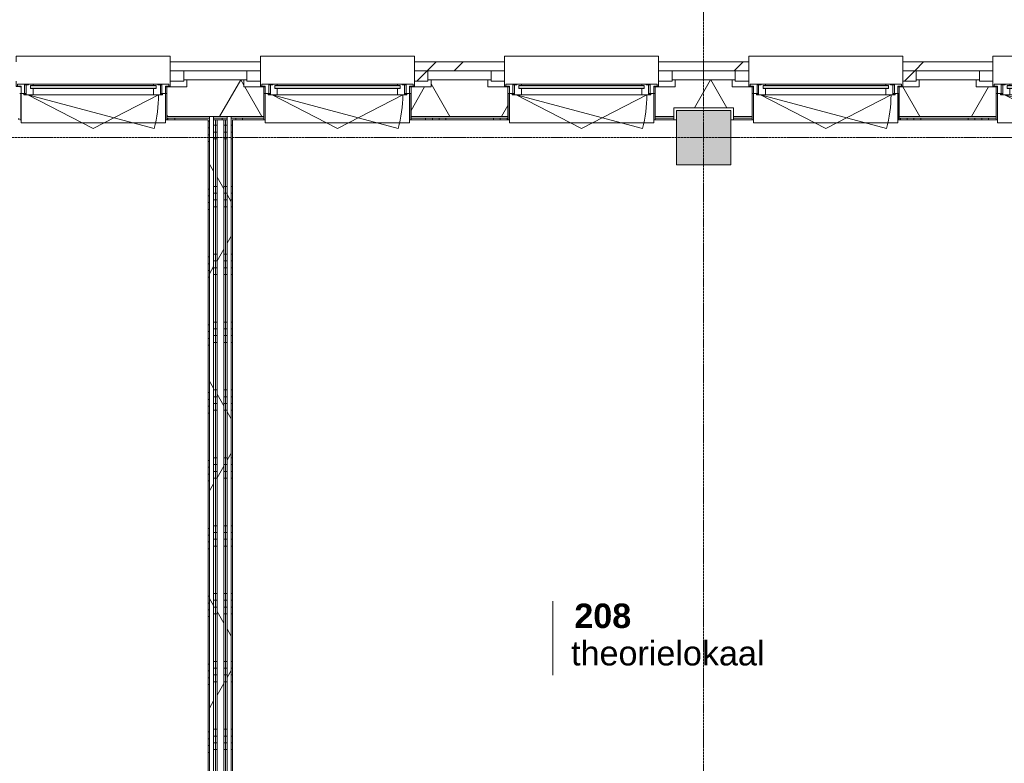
# Model space of a CAD drawing. Header units: millimetres. Extents: x -6115 to 78411, y -6358 to 59618.
# Tile 48 of 99: x 5758 to 13017, y 43990 to 49468. Entities that reach past the tile are written whole.
import ezdxf

# ---------------------------------------------------------------- set-up
doc = ezdxf.new("R2010")
doc.units = ezdxf.units.MM
doc.linetypes.add('stramien', pattern=[22.225, 12.7, -3.175, 3.175, -3.175])
for name, color, linetype, lineweight in [('00_Algemeen', 7, 'Continuous', 35), ('05_Bouwplaatsvoorzieningen', 7, 'Continuous', 9), ('22_Metselwerk', 7, 'Continuous', 9), ('25_Metaalconstructiewerk', 7, 'Continuous', 9), ('30_Kozijnen-ramen-deuren', 7, 'Continuous', 9), ('42_Dekvloeren en vloersystemen', 7, 'Continuous', 9)]:
    doc.layers.add(name, color=color, linetype=linetype, lineweight=lineweight)
doc.styles.add('Arial_1', font='arial.ttf', dxfattribs={"height": 180})
doc.styles.add('Arial_B', font='arialbd.ttf', dxfattribs={"height": 180})
pattern_1 = [(180, (7287.5, 44590), (7e-13, -500), []), (180, (7287.5, 44640), (7e-13, -500), []), (180, (7287.5, 44690), (7e-13, -500), []), (180, (7287.5, 44740), (7e-13, -500), [])]
pattern_2 = [(60, (0, 0), (-692.82, 400), []), (120, (0, 0), (-692.82, -400), [])]
pattern_3 = [(45, (400, -3e-13), (-565.685, 565.685), []), (45, (600, -5e-13), (-565.685, 565.685), [])]

# ---------------------------------------------------------------- blocks, each defined once
blk = doc.blocks.new('Direct Shape - 2410-10368 v1 - IFC-model constructie _zonder onderbouw_ _MM21228_-1202395-02 tweede verdieping overzicht')
at = {"layer": '25_Metaalconstructiewerk'}
blk.add_hatch(color=256, dxfattribs=at).paths.add_polyline_path([(-200, -200), (200, -200), (200, 200), (-200, 200), (-200, 5.9)])
for p, q in [((200, 200), (-200, 200)), ((-200, 200), (-200, -200)), ((200, -200), (200, 200)), ((-200, -200), (200, -200))]:
    blk.add_line(p, q, dxfattribs=at)
blk = doc.blocks.new('Direct Shape - NLRS_28_SC_TLB_kolom vierkant prefab_gen_AT_kolom vierkant_gen_lxb 400x400_800346-1202462-02 tweede verdieping overzicht')
blk.add_blockref('Direct Shape - 2410-10368 v1 - IFC-model constructie _zonder onderbouw_ _MM21228_-1202395-02 tweede verdieping overzicht', (0, 0))
blk = doc.blocks.new('2410-10368 v1 - IFC-model constructie _zonder onderbouw_ _MM21228__ifc-1-02 tweede verdieping overzicht')
at = {"layer": '25_Metaalconstructiewerk', "lineweight": 9}
blk.add_blockref('Direct Shape - NLRS_28_SC_TLB_kolom vierkant prefab_gen_AT_kolom vierkant_gen_lxb 400x400_800346-1202462-02 tweede verdieping overzicht', (10800, 48600), dxfattribs=at)
blk = doc.blocks.new('31_AEE_kozijnen_KA1_CS77 - AEE_CS 77_Raam merk A1-6832846-02 tweede verdieping overzicht')
at = {"layer": '30_Kozijnen-ramen-deuren', "true_color": 0xcccccc}
blk.add_hatch(color=254, dxfattribs=at).paths.add_polyline_path([(-462.5, -231.3), (462.5, -231.3), (462.5, -207.3), (-462.5, -207.3)])
at = {"layer": '30_Kozijnen-ramen-deuren'}
for p, q in [((-481.5, -199.5), (-557.5, -199.5)), ((-557.5, -199.5), (-557.5, -212.3)), ((-557.5, -212.3), (-532.5, -212.3)), ((-532.5, -212.3), (-532.5, -267.5)), ((-506.5, -203.3), (-481.5, -203.3)), ((-506.5, -267.5), (-506.5, -203.3)), ((-494.5, -203.8), (-494.5, -272.5)), ((-476.5, -203.8), (-494.5, -203.8)), ((-481.5, -199.5), (-476.5, -199.5)), ((-481.5, -203.3), (-481.5, -199.5)), ((-476.5, -203.3), (-481.5, -203.3)), ((-443.5, -199.5), (-476.5, -199.5)), ((-476.5, -199.5), (-476.5, -203.8)), ((-462.5, -231.3), (-462.5, -207.3)), ((-462.5, -231.3), (-462.5, -207.3)), ((-462.5, -207.3), (462.5, -207.3)), ((443.5, -199.5), (-443.5, -199.5)), ((-443.5, -207.3), (-443.5, -199.5)), ((443.5, -199.5), (443.5, -207.3)), ((476.5, -199.5), (443.5, -199.5)), ((462.5, -207.3), (462.5, -231.3)), ((462.5, -231.3), (462.5, -207.3)), ((476.5, -199.5), (481.5, -199.5)), ((476.5, -203.8), (476.5, -199.5)), ((481.5, -203.3), (476.5, -203.3)), ((494.5, -203.8), (476.5, -203.8)), ((481.5, -199.5), (481.5, -203.3)), ((557.5, -199.5), (481.5, -199.5)), ((481.5, -203.3), (506.5, -203.3)), ((494.5, -272.5), (494.5, -203.8)), ((506.5, -203.3), (506.5, -267.5)), ((532.5, -267.5), (532.5, -212.3)), ((532.5, -212.3), (557.5, -212.3)), ((557.5, -212.3), (557.5, -199.5)), ((-532.5, -267.5), (-506.5, -267.5)), ((-494.5, -272.5), (-511.5, -272.5)), ((-511.5, -272.5), (-511.5, -276.5)), ((-511.5, -276.5), (-443.5, -276.5)), ((-494.5, -267.5), (-506.5, -267.5)), ((-481.5, -276.5), (0, -525.7)), ((-481.5, -276.5), (448.7, -525.7)), ((462.5, -231.3), (-462.5, -231.3)), ((-443.5, -276.5), (-443.5, -231.3)), ((443.5, -276.5), (-443.5, -276.5)), ((0, -525.7), (481.5, -276.5)), ((443.5, -231.3), (443.5, -276.5)), ((443.5, -276.5), (511.5, -276.5)), ((506.5, -267.5), (494.5, -267.5)), ((511.5, -272.5), (494.5, -272.5)), ((506.5, -267.5), (532.5, -267.5)), ((511.5, -276.5), (511.5, -272.5))]:
    blk.add_line(p, q, dxfattribs=at)
blk.add_arc((-481.5, -276.5), 963, 345, 360, dxfattribs=at)
blk = doc.blocks.new('31_AEE_DAI_Dagkant_Interieur - Zonder Onderkant-V141-02 tweede verdieping overzicht')
at = {"layer": '05_Bouwplaatsvoorzieningen'}
for p, q in [((-533, -267.5), (-542.5, -267.5)), ((-533, -461.5), (-533, -267.5)), ((533, -267.5), (533, -461.5)), ((542.5, -267.5), (533, -267.5)), ((-542.5, -461.5), (-533, -461.5)), ((533, -461.5), (542.5, -461.5))]:
    blk.add_line(p, q, dxfattribs=at)
blk = doc.blocks.new('31_AEE_DAI_Dagkant_Interieur - Zonder Onderkant-V142-02 tweede verdieping overzicht')
at = {"layer": '05_Bouwplaatsvoorzieningen'}
for p, q in [((-533, -267.5), (-542.5, -267.5)), ((-533, -461.5), (-533, -267.5)), ((533, -267.5), (533, -461.5)), ((542.5, -267.5), (533, -267.5)), ((-542.5, -461.5), (-533, -461.5)), ((533, -461.5), (542.5, -461.5))]:
    blk.add_line(p, q, dxfattribs=at)
blk = doc.blocks.new('42_AEE_VE_vensterbank - Standaard-6843292-02 tweede verdieping overzicht')
at = {"layer": '05_Bouwplaatsvoorzieningen'}
for p, q in [((-532.5, -482.5), (-532.5, -267.5)), ((532.5, -267.5), (532.5, -482.5)), ((-532.5, -482.5), (532.5, -482.5))]:
    blk.add_line(p, q, dxfattribs=at)
blk = doc.blocks.new('31_AEE_DAI_Dagkant_Interieur - Zonder Onderkant-V144-02 tweede verdieping overzicht')
at = {"layer": '05_Bouwplaatsvoorzieningen'}
for p, q in [((-533, -267.5), (-542.5, -267.5)), ((-533, -461.5), (-533, -267.5)), ((533, -267.5), (533, -461.5)), ((542.5, -267.5), (533, -267.5)), ((-542.5, -461.5), (-533, -461.5)), ((533, -461.5), (542.5, -461.5))]:
    blk.add_line(p, q, dxfattribs=at)
blk = doc.blocks.new('31_AEE_DAI_Dagkant_Interieur - Zonder Onderkant-V145-02 tweede verdieping overzicht')
at = {"layer": '05_Bouwplaatsvoorzieningen'}
for p, q in [((-533, -267.5), (-542.5, -267.5)), ((-533, -461.5), (-533, -267.5)), ((533, -267.5), (533, -461.5)), ((542.5, -267.5), (533, -267.5)), ((-542.5, -461.5), (-533, -461.5)), ((533, -461.5), (542.5, -461.5))]:
    blk.add_line(p, q, dxfattribs=at)
blk = doc.blocks.new('31_AEE_DAI_Dagkant_Interieur - Zonder Onderkant-V146-02 tweede verdieping overzicht')
at = {"layer": '05_Bouwplaatsvoorzieningen'}
for p, q in [((-533, -267.5), (-542.5, -267.5)), ((-533, -461.5), (-533, -267.5)), ((533, -267.5), (533, -461.5)), ((542.5, -267.5), (533, -267.5)), ((-542.5, -461.5), (-533, -461.5)), ((533, -461.5), (542.5, -461.5))]:
    blk.add_line(p, q, dxfattribs=at)
blk = doc.blocks.new('21_AEE_WA_lekdorpel - 21_AEE_WA_lekdorpel-V196-02 tweede verdieping overzicht')
at = {"layer": '05_Bouwplaatsvoorzieningen'}
for p, q in [((-567.5, -34.5), (-567.5, 8)), ((-567.5, 8), (567.5, 8)), ((567.5, 8), (567.5, -34.5)), ((-567.5, -213), (-567.5, -176.5)), ((-567.5, -215), (-567.5, -213)), ((-532.5, -213), (-567.5, -213)), ((-532.5, -215), (-567.5, -215)), ((567.5, -213), (532.5, -213)), ((567.5, -215), (532.5, -215)), ((567.5, -176.5), (567.5, -213)), ((567.5, -213), (567.5, -215))]:
    blk.add_line(p, q, dxfattribs=at)
blk = doc.blocks.new('21_AEE_WA_lekdorpel - 21_AEE_WA_lekdorpel-V197-02 tweede verdieping overzicht')
at = {"layer": '05_Bouwplaatsvoorzieningen'}
for p, q in [((-567.5, -34.5), (-567.5, 8)), ((-567.5, 8), (567.5, 8)), ((567.5, 8), (567.5, -34.5)), ((-567.5, -213), (-567.5, -176.5)), ((-567.5, -215), (-567.5, -213)), ((-532.5, -213), (-567.5, -213)), ((-532.5, -215), (-567.5, -215)), ((567.5, -213), (532.5, -213)), ((567.5, -215), (532.5, -215)), ((567.5, -176.5), (567.5, -213)), ((567.5, -213), (567.5, -215))]:
    blk.add_line(p, q, dxfattribs=at)
blk = doc.blocks.new('21_AEE_WA_lekdorpel - 21_AEE_WA_lekdorpel-V195-02 tweede verdieping overzicht')
at = {"layer": '05_Bouwplaatsvoorzieningen'}
for p, q in [((-567.5, -34.5), (-567.5, 8)), ((-567.5, 8), (567.5, 8)), ((567.5, 8), (567.5, -34.5)), ((-567.5, -213), (-567.5, -176.5)), ((-567.5, -215), (-567.5, -213)), ((-532.5, -213), (-567.5, -213)), ((-532.5, -215), (-567.5, -215)), ((567.5, -213), (532.5, -213)), ((567.5, -215), (532.5, -215)), ((567.5, -176.5), (567.5, -213)), ((567.5, -213), (567.5, -215))]:
    blk.add_line(p, q, dxfattribs=at)
blk = doc.blocks.new('00_AEE_tag_ruimte_klein - Naam _ nummer-752176-02 tweede verdieping overzicht')
at = {"layer": '00_Algemeen', "lineweight": 9}
for p, q in [((-8.061, 7.172), (-8.061, 4.245)), ((-8.061, 4.468), (-8.061, 1.718))]:
    blk.add_line(p, q, dxfattribs=at)

msp = doc.modelspace()

# ---------------------------------------------------------------- hatches: boundary and pattern name
at = {"layer": '22_Metselwerk'}
h = msp.add_hatch(dxfattribs=at)
h.set_pattern_fill('FP_173', color=256, angle=45, style=0, pattern_type=2)
h.set_pattern_definition([(45, (400, -3e-13), (-565.685, 565.685), []), (45, (600, -4e-13), (-565.685, 565.685), [])])
h.paths.add_polyline_path([(-491, 49091), (3932.5, 49091.5), (3932.5, 49157), (-491, 49157)])
h.paths.add_polyline_path([(5190, 49091), (5732.5, 49091.5), (5732.5, 49157), (5067.5, 49157), (5067.5, 49091.5), (5190, 49091.5)])
h.paths.add_polyline_path([(6990, 49091), (7532.5, 49091.5), (7532.5, 49157), (6867.5, 49157), (6867.5, 49091.5), (6990, 49091.5)])
h.paths.add_polyline_path([(8790, 49091), (9332.5, 49091.5), (9332.5, 49157), (8667.5, 49157), (8667.5, 49091.5), (8790, 49091.5)])
h.paths.add_polyline_path([(10590, 49091), (11132.5, 49091.5), (11132.5, 49157), (10467.5, 49157), (10467.5, 49091.5), (10590, 49091.5)])
h.paths.add_polyline_path([(12390, 49091), (12932.5, 49091.5), (12932.5, 49157), (12267.5, 49157), (12267.5, 49091.5), (12390, 49091.5)])
h.paths.add_polyline_path([(14190, 49091), (14732.5, 49091.5), (14732.5, 49157), (14067.5, 49157), (14067.5, 49091.5), (14190, 49091.5)])
h.paths.add_polyline_path([(15990, 49091), (16532.5, 49091.5), (16532.5, 49157), (15867.5, 49157), (15867.5, 49091.5), (15990, 49091.5)])
h.paths.add_polyline_path([(17790, 49091), (18332.5, 49091.5), (18332.5, 49157), (17667.5, 49157), (17667.5, 49091.5), (17790, 49091.5)])
h.paths.add_polyline_path([(19590, 49091), (20132.5, 49091.5), (20132.5, 49157), (19467.5, 49157), (19467.5, 49091.5), (19590, 49091.5)])
h.paths.add_polyline_path([(21390, 49091), (21492.5, 49091), (21492.5, 49157), (21267.5, 49157), (21267.5, 49091.5), (21390, 49091.5)])
h = msp.add_hatch(dxfattribs=at)
h.set_pattern_fill('FP_206', color=256, angle=45, style=0, pattern_type=2)
h.set_pattern_definition(pattern_3)
h.paths.add_polyline_path([(8767.5, 49015), (8767.5, 49091), (8667.5, 49091), (8667.5, 49015)])
h = msp.add_hatch(dxfattribs=at)
h.set_pattern_fill('FP_206', color=256, angle=45, style=0, pattern_type=2)
h.set_pattern_definition(pattern_3)
h.paths.add_polyline_path([(12267.5, 49015), (12367.5, 49015), (12367.5, 49091), (12267.5, 49091)])
h = msp.add_hatch(dxfattribs=at)
h.set_pattern_fill('FP_207', color=256, angle=60, style=0, pattern_type=2)
h.set_pattern_definition([(240, (35100, 49024.5), (519.615, -300), []), (300, (35100, 49024.5), (519.615, 300), [])])
h.paths.add_polyline_path([(220, 48754.5), (3957.5, 48754.5), (3957.5, 48972.5), (3810, 48972.5), (3810, 49024.5), (-154.5, 49024.5), (-154.5, 48820), (220, 48820)])
h.paths.add_polyline_path([(5175.2, 48754.5), (5180, 48754.5), (5180, 48820), (5620, 48820), (5620, 48754.5), (5757.5, 48754.5), (5757.5, 48972.5), (5610, 48972.5), (5610, 49024.5), (5190, 49024.5), (5190, 48972.5), (5042.5, 48972.5), (5042.5, 48754.5)])
h.paths.add_polyline_path([(6842.5, 48754.5), (7557.5, 48754.5), (7557.5, 48972.5), (7410, 48972.5), (7410, 49024.5), (6990, 49024.5), (6990, 48972.5), (6842.5, 48972.5)])
h.paths.add_polyline_path([(8642.5, 48754.5), (9357.5, 48754.5), (9357.5, 48972.5), (9210, 48972.5), (9210, 49024.5), (8790, 49024.5), (8790, 48972.5), (8642.5, 48972.5)])
h.paths.add_polyline_path([(10580, 48754.5), (10580, 48820), (11020, 48820), (11020, 48754.5), (11157.5, 48754.5), (11157.5, 48972.5), (11010, 48972.5), (11010, 49024.5), (10590, 49024.5), (10590, 48972.5), (10442.5, 48972.5), (10442.5, 48754.5)])
h.paths.add_polyline_path([(12242.5, 48754.5), (12957.5, 48754.5), (12957.5, 48972.5), (12810, 48972.5), (12810, 49024.5), (12390, 49024.5), (12390, 48972.5), (12242.5, 48972.5)])
h.paths.add_polyline_path([(14042.5, 48754.5), (14757.5, 48754.5), (14757.5, 48972.5), (14610, 48972.5), (14610, 49024.5), (14190, 49024.5), (14190, 48972.5), (14042.5, 48972.5)])
h.paths.add_polyline_path([(15842.5, 48754.5), (15980, 48754.5), (15980, 48820), (16420, 48820), (16420, 48754.5), (16557.5, 48754.5), (16557.5, 48972.5), (16410, 48972.5), (16410, 49024.5), (15990, 49024.5), (15990, 48972.5), (15842.5, 48972.5)])
h.paths.add_polyline_path([(17642.5, 48754.5), (18357.5, 48754.5), (18357.5, 48972.5), (18210, 48972.5), (18210, 49024.5), (17790, 49024.5), (17790, 48972.5), (17642.5, 48972.5)])
h.paths.add_polyline_path([(19442.5, 48754.5), (20157.5, 48754.5), (20157.5, 48972.5), (20010, 48972.5), (20010, 49024.5), (19590, 49024.5), (19590, 48972.5), (19442.5, 48972.5)])
h.paths.add_polyline_path([(21242.5, 48754.5), (22980, 48754.5), (22980, 48820), (23412.4, 48820), (23412.4, 49024.5), (21390, 49024.5), (21390, 48972.5), (21242.5, 48972.5)])
h.paths.add_polyline_path([(23447.4, 48754.5), (23447.4, 48757.5), (23420, 48757.5), (23420, 48754.5)])
h.paths.add_polyline_path([(26687.4, 48754.5), (26870, 48754.5), (26870, 48820), (27130, 48820), (27130, 48754.5), (27347, 48754.5), (27347, 48757.5), (27312, 48757.5), (27312, 49024.5), (26722.4, 49024.5), (26722.4, 48757.5), (26687.4, 48757.5)])
h.paths.add_polyline_path([(29267, 48754.5), (29570, 48754.5), (29570, 48820), (29830, 48820), (29830, 48754.5), (29939, 48754.5), (29939, 49024.5), (29302, 49024.5), (29302, 48757.5), (29267, 48757.5)])
h.paths.add_polyline_path([(31835.2, 48754.5), (32270, 48754.5), (32270, 48820), (32530, 48820), (32530, 48754.5), (33960, 48754.5), (33960, 48820), (34212.4, 48820), (34212.4, 49024.5), (31835.2, 49024.5)])
h.paths.add_polyline_path([(34247.4, 48754.5), (34247.4, 48757.5), (34220, 48757.5), (34220, 48754.5)])
h.paths.add_polyline_path([(37575, 48754.5), (37670, 48754.5), (37670, 48820), (37930, 48820), (37930, 48754.5), (38147, 48754.5), (38147, 48757.5), (38112, 48757.5), (38112, 49024.5), (37522.4, 49024.5), (37522.4, 48757.5), (37487.4, 48757.5), (37487.4, 48754.5), (37504.5, 48754.5)])
h.paths.add_polyline_path([(40067, 48754.5), (40370, 48754.5), (40370, 48820), (40630, 48820), (40630, 48754.5), (40727.1, 48754.5), (40727.1, 48757.5), (40692.1, 48757.5), (40692.1, 49024.5), (40102, 49024.5), (40102, 48757.5), (40067, 48757.5)])
h.paths.add_polyline_path([(42647.1, 48754.5), (42980, 48754.5), (42980, 48820), (43420, 48820), (43420, 48754.5), (43557.5, 48754.5), (43557.5, 48972.5), (43410, 48972.5), (43410, 49024.5), (42682.1, 49024.5), (42682.1, 48757.5), (42647.1, 48757.5)])
h.paths.add_polyline_path([(44642.5, 48754.5), (45357.5, 48754.5), (45357.5, 48972.5), (45210, 48972.5), (45210, 49024.5), (44790, 49024.5), (44790, 48972.5), (44642.5, 48972.5)])
h.paths.add_polyline_path([(46442.5, 48754.5), (47157.5, 48754.5), (47157.5, 48972.5), (47010, 48972.5), (47010, 49024.5), (46590, 49024.5), (46590, 48972.5), (46442.5, 48972.5)])
h.paths.add_polyline_path([(48380, 48754.5), (48380, 48820), (48820, 48820), (48820, 48754.5), (48957.5, 48754.5), (48957.5, 48972.5), (48810, 48972.5), (48810, 49024.5), (48390, 49024.5), (48390, 48972.5), (48242.5, 48972.5), (48242.5, 48754.5)])
h.paths.add_polyline_path([(50042.5, 48754.5), (50757.5, 48754.5), (50757.5, 48972.5), (50610, 48972.5), (50610, 49024.5), (50190, 49024.5), (50190, 48972.5), (50042.5, 48972.5)])
h.paths.add_polyline_path([(51842.5, 48754.5), (52557.5, 48754.5), (52557.5, 48972.5), (52410, 48972.5), (52410, 49024.5), (51990, 49024.5), (51990, 48972.5), (51842.5, 48972.5)])
h.paths.add_polyline_path([(53642.5, 48754.5), (53780, 48754.5), (53780, 48820), (54220, 48820), (54220, 48754.5), (54357.5, 48754.5), (54357.5, 48972.5), (54210, 48972.5), (54210, 49024.5), (53790, 49024.5), (53790, 48972.5), (53642.5, 48972.5)])
h.paths.add_polyline_path([(55442.5, 48754.5), (56157.5, 48754.5), (56157.5, 48972.5), (56010, 48972.5), (56010, 49024.5), (55590, 49024.5), (55590, 48972.5), (55442.5, 48972.5)])
h.paths.add_polyline_path([(57242.5, 48754.5), (57957.5, 48754.5), (57957.5, 48972.5), (57810, 48972.5), (57810, 49024.5), (57390, 49024.5), (57390, 48972.5), (57242.5, 48972.5)])
h.paths.add_polyline_path([(59180, 48754.5), (59180, 48820), (59620, 48820), (59620, 48754.5), (59757.5, 48754.5), (59757.5, 48972.5), (59610, 48972.5), (59610, 49024.5), (59190, 49024.5), (59190, 48972.5), (59042.5, 48972.5), (59042.5, 48754.5)])
h.paths.add_polyline_path([(60842.5, 48754.5), (61557.5, 48754.5), (61557.5, 48972.5), (61410, 48972.5), (61410, 49024.5), (60990, 49024.5), (60990, 48972.5), (60842.5, 48972.5)])
h.paths.add_polyline_path([(62642.5, 48754.5), (63357.5, 48754.5), (63357.5, 48972.5), (63210, 48972.5), (63210, 49024.5), (62790, 49024.5), (62790, 48972.5), (62642.5, 48972.5)])
h.paths.add_polyline_path([(64580, 48754.5), (64580, 48820), (65020, 48820), (65020, 48754.5), (65157.5, 48754.5), (65157.5, 48972.5), (65010, 48972.5), (65010, 49024.5), (64590, 49024.5), (64590, 48972.5), (64442.5, 48972.5), (64442.5, 48754.5)])
h.paths.add_polyline_path([(66242.5, 48754.5), (69980, 48754.5), (69980, 48820), (70354.5, 48820), (70354.5, 49024.5), (66390, 49024.5), (66390, 48972.5), (66242.5, 48972.5)])
h = msp.add_hatch(dxfattribs=at)
h.set_pattern_fill('FP_208', color=256, angle=90, style=0, pattern_type=2)
h.set_pattern_definition([(270, (34900, 49024.5), (500, -2e-12), []), (270, (34850, 49024.5), (500, -2e-12), []), (270, (34800, 49024.5), (500, -2e-12), []), (270, (34750, 49024.5), (500, -2e-12), [])])
h.paths.add_polyline_path([(220, 48730), (3957.5, 48730), (3957.5, 48742.5), (220, 48742.5)])
h.paths.add_polyline_path([(5180, 48730), (5180, 48742.5), (5042.5, 48742.5), (5042.5, 48730)])
h.paths.add_polyline_path([(5757.5, 48730), (5757.5, 48742.5), (5620, 48742.5), (5620, 48730)])
h.paths.add_polyline_path([(6842.5, 48730), (7157.5, 48730), (7157.5, 48742.5), (6842.5, 48742.5)])
h.paths.add_polyline_path([(7187.5, 48730), (7287.5, 48730), (7287.5, 48742.5), (7187.5, 48742.5)])
h.paths.add_polyline_path([(7317.5, 48730), (7557.5, 48730), (7557.5, 48742.5), (7317.5, 48742.5)])
h.paths.add_polyline_path([(8642.5, 48730), (9357.5, 48730), (9357.5, 48742.5), (8642.5, 48742.5)])
h.paths.add_polyline_path([(10580, 48730), (10580, 48742.5), (10442.5, 48742.5), (10442.5, 48730)])
h.paths.add_polyline_path([(11020, 48730), (11157.5, 48730), (11157.5, 48742.5), (11020, 48742.5)])
h.paths.add_polyline_path([(12242.5, 48730), (12957.5, 48730), (12957.5, 48742.5), (12242.5, 48742.5)])
h.paths.add_polyline_path([(14042.5, 48730), (14450, 48730), (14450, 48742.5), (14042.5, 48742.5)])
h.paths.add_polyline_path([(14490, 48730), (14757.5, 48730), (14757.5, 48742.5), (14480, 48742.5), (14480, 48730)])
h.paths.add_polyline_path([(15842.5, 48730), (15980, 48730), (15980, 48742.5), (15842.5, 48742.5)])
h.paths.add_polyline_path([(16420, 48730), (16557.5, 48730), (16557.5, 48742.5), (16420, 48742.5)])
h.paths.add_polyline_path([(17642.5, 48730), (18357.5, 48730), (18357.5, 48742.5), (17642.5, 48742.5)])
h.paths.add_polyline_path([(19442.5, 48730), (20157.5, 48730), (20157.5, 48742.5), (19442.5, 48742.5)])
h.paths.add_polyline_path([(21537.5, 48730), (21550, 48730), (21550, 48742.5), (21242.5, 48742.5), (21242.5, 48730), (21525, 48730)])
h.paths.add_polyline_path([(21625, 48730), (21650, 48730), (21650, 48742.5), (21625, 48742.5)])
h.paths.add_polyline_path([(21680, 48730), (22980, 48730), (22980, 48742.5), (21680, 48742.5)])
h.paths.add_polyline_path([(23420, 48730), (23447.4, 48730), (23447.4, 48742.5), (23420, 48742.5)])
h.paths.add_polyline_path([(26687.4, 48730), (26870, 48730), (26870, 48742.5), (26687.4, 48742.5)])
h.paths.add_polyline_path([(27130, 48730), (27347, 48730), (27347, 48742.5), (27130, 48742.5)])
h.paths.add_polyline_path([(29267, 48730), (29570, 48730), (29570, 48742.5), (29267, 48742.5)])
h.paths.add_polyline_path([(29830, 48730), (29939, 48730), (29939, 48742.5), (29830, 48742.5)])
h.paths.add_polyline_path([(31835.2, 48730), (32270, 48730), (32270, 48742.5), (31835.2, 48742.5)])
h.paths.add_polyline_path([(32530, 48730), (33960, 48730), (33960, 48742.5), (32530, 48742.5)])
h.paths.add_polyline_path([(34247.4, 48730), (34247.4, 48742.5), (34220, 48742.5), (34220, 48730)])
h.paths.add_polyline_path([(37575, 48730), (37575, 48742.5), (37487.4, 48742.5), (37487.4, 48730), (37562.5, 48730)])
h.paths.add_polyline_path([(37670, 48730), (37670, 48742.5), (37625, 48742.5), (37625, 48730), (37650, 48730)])
h.paths.add_polyline_path([(37930, 48730), (38147, 48730), (38147, 48742.5), (37930, 48742.5)])
h.paths.add_polyline_path([(40067, 48730), (40370, 48730), (40370, 48742.5), (40067, 48742.5)])
h.paths.add_polyline_path([(40630, 48730), (40727.1, 48730), (40727.1, 48742.5), (40630, 48742.5)])
h.paths.add_polyline_path([(42647.1, 48730), (42980, 48730), (42980, 48742.5), (42647.1, 48742.5)])
h.paths.add_polyline_path([(43557.5, 48730), (43557.5, 48742.5), (43420, 48742.5), (43420, 48730), (43547.4, 48730)])
h.paths.add_polyline_path([(44642.5, 48730), (45357.5, 48730), (45357.5, 48742.5), (44642.5, 48742.5)])
h.paths.add_polyline_path([(46442.5, 48730), (47157.5, 48730), (47157.5, 48742.5), (46442.5, 48742.5)])
h.paths.add_polyline_path([(48242.5, 48730), (48380, 48730), (48380, 48742.5), (48242.5, 48742.5)])
h.paths.add_polyline_path([(48957.5, 48730), (48957.5, 48742.5), (48820, 48742.5), (48820, 48730)])
h.paths.add_polyline_path([(50042.5, 48730), (50757.5, 48730), (50757.5, 48742.5), (50042.5, 48742.5)])
h.paths.add_polyline_path([(51842.5, 48730), (52557.5, 48730), (52557.5, 48742.5), (51842.5, 48742.5)])
h.paths.add_polyline_path([(53780, 48730), (53780, 48742.5), (53642.5, 48742.5), (53642.5, 48730)])
h.paths.add_polyline_path([(54220, 48730), (54357.5, 48730), (54357.5, 48742.5), (54220, 48742.5)])
h.paths.add_polyline_path([(55442.5, 48730), (56157.5, 48730), (56157.5, 48742.5), (55442.5, 48742.5)])
h.paths.add_polyline_path([(57242.5, 48730), (57957.5, 48730), (57957.5, 48742.5), (57242.5, 48742.5)])
h.paths.add_polyline_path([(59042.5, 48730), (59180, 48730), (59180, 48742.5), (59042.5, 48742.5)])
h.paths.add_polyline_path([(59620, 48730), (59757.5, 48730), (59757.5, 48742.5), (59620, 48742.5)])
h.paths.add_polyline_path([(60842.5, 48730), (61557.5, 48730), (61557.5, 48742.5), (60842.5, 48742.5)])
h.paths.add_polyline_path([(62642.5, 48730), (63357.5, 48730), (63357.5, 48742.5), (62642.5, 48742.5)])
h.paths.add_polyline_path([(64442.5, 48730), (64580, 48730), (64580, 48742.5), (64442.5, 48742.5)])
h.paths.add_polyline_path([(65157.5, 48730), (65157.5, 48742.5), (65020, 48742.5), (65020, 48730)])
h.paths.add_polyline_path([(66242.5, 48730), (69980, 48730), (69980, 48742.5), (66242.5, 48742.5)])
h = msp.add_hatch(dxfattribs=at)
h.set_pattern_fill('FP_319', color=256, angle=90, style=0, pattern_type=2)
h.set_pattern_definition([(180, (7187.5, 44570), (7e-13, -500), []), (180, (7187.5, 44620), (7e-13, -500), []), (180, (7187.5, 44670), (7e-13, -500), []), (180, (7187.5, 44720), (7e-13, -500), [])])
h.paths.add_polyline_path([(7157.5, 40010), (7157.5, 48730), (7147.5, 48730), (7147.5, 40010)])
h = msp.add_hatch(dxfattribs=at)
h.set_pattern_fill('FP_2', color=256, angle=60, style=0, pattern_type=2)
h.set_pattern_definition(pattern_2)
h.paths.add_polyline_path([(7187.5, 40020), (7187.5, 48754.5), (7157.5, 48754.5), (7157.5, 40020)])
h = msp.add_hatch(dxfattribs=at)
h.set_pattern_fill('FP_27', color=256, angle=90, style=0, pattern_type=2)
h.set_pattern_definition(pattern_1)
h.paths.add_polyline_path([(7200, 40050), (7200, 48730), (7187.5, 48730), (7187.5, 40050)])
h = msp.add_hatch(dxfattribs=at)
h.set_pattern_fill('FP_27', color=256, angle=90, style=0, pattern_type=2)
h.set_pattern_definition(pattern_1)
h.paths.add_polyline_path([(7212.5, 40062.5), (7212.5, 48730), (7200, 48730), (7200, 40062.5)])
h = msp.add_hatch(dxfattribs=at)
h.set_pattern_fill('FP_2', color=256, angle=60, style=0, pattern_type=2)
h.set_pattern_definition(pattern_2)
h.paths.add_polyline_path([(7262.5, 40075), (7262.5, 48730), (7212.5, 48730), (7212.5, 40075)])
h = msp.add_hatch(dxfattribs=at)
h.set_pattern_fill('FP_27', color=256, angle=90, style=0, pattern_type=2)
h.set_pattern_definition(pattern_1)
h.paths.add_polyline_path([(7275, 40125), (7275, 48730), (7262.5, 48730), (7262.5, 40125)])
h = msp.add_hatch(dxfattribs=at)
h.set_pattern_fill('FP_27', color=256, angle=90, style=0, pattern_type=2)
h.set_pattern_definition(pattern_1)
h.paths.add_polyline_path([(7275, 40137.5), (7287.5, 40137.5), (7287.5, 48730), (7275, 48730), (7275, 40155.7)])
h = msp.add_hatch(dxfattribs=at)
h.set_pattern_fill('FP_2', color=256, angle=60, style=0, pattern_type=2)
h.set_pattern_definition(pattern_2)
h.paths.add_polyline_path([(7317.5, 40125), (7317.5, 48754.5), (7287.5, 48754.5), (7287.5, 40125), (7290.2, 40125)])
h = msp.add_hatch(dxfattribs=at)
h.set_pattern_fill('FP_318', color=256, angle=90, style=0, pattern_type=2)
h.set_pattern_definition([(1e-13, (7287.5, 44240), (-9e-13, 500), []), (1e-13, (7287.5, 44190), (-9e-13, 500), []), (1e-13, (7287.5, 44140), (-9e-13, 500), []), (1e-13, (7287.5, 44090), (-9e-13, 500), [])])
h.paths.add_polyline_path([(7317.5, 40137.5), (7327.5, 40137.5), (7327.5, 48730), (7317.5, 48730), (7317.5, 40150)])

# ---------------------------------------------------------------- linework, layer by layer
at = {"layer": '00_Algemeen', "color": 150, "linetype": 'stramien', "lineweight": 9, "true_color": 0x0080ff}
for p, q in [((10800, -4950.1), (10800, 59018.3)), ((77811.4, 48600), (-5515.3, 48600))]:
    msp.add_line(p, q, dxfattribs=at)
at = {"layer": '22_Metselwerk'}
for p, q in [((7532.5, 49157), (6867.5, 49157)), ((6867.5, 49157), (6867.5, 49091.5)), ((7532.5, 49091.5), (7532.5, 49157)), ((9332.5, 49157), (8667.5, 49157)), ((8667.5, 49157), (8667.5, 49091.5)), ((9332.5, 49091.5), (9332.5, 49157)), ((11132.5, 49157), (10467.5, 49157)), ((10467.5, 49157), (10467.5, 49091.5)), ((11132.5, 49091.5), (11132.5, 49157)), ((12932.5, 49157), (12267.5, 49157)), ((12267.5, 49157), (12267.5, 49091.5)), ((12932.5, 49091.5), (12932.5, 49157)), ((6867.5, 49091.5), (6990, 49091.5)), ((6867.5, 49091), (7532.5, 49091)), ((6867.5, 49091), (6867.5, 49015)), ((6967.5, 49015), (6967.5, 49091)), ((6990, 49091.5), (6990, 49091)), ((7410, 49091), (7410, 49091.5)), ((7410, 49091.5), (7532.5, 49091.5)), ((7432.5, 49091), (7432.5, 49015)), ((7532.5, 49015), (7532.5, 49091)), ((8667.5, 49091.5), (8790, 49091.5)), ((8667.5, 49091), (9332.5, 49091)), ((8667.5, 49091), (8667.5, 49015)), ((8767.5, 49015), (8767.5, 49091)), ((8790, 49091.5), (8790, 49091)), ((9210, 49091), (9210, 49091.5)), ((9210, 49091.5), (9332.5, 49091.5)), ((9232.5, 49091), (9232.5, 49015)), ((9332.5, 49015), (9332.5, 49091)), ((10467.5, 49091.5), (10590, 49091.5)), ((10467.5, 49091), (11132.5, 49091)), ((10467.5, 49091), (10467.5, 49015)), ((10567.5, 49015), (10567.5, 49091)), ((10590, 49091.5), (10590, 49091)), ((11010, 49091), (11010, 49091.5)), ((11010, 49091.5), (11132.5, 49091.5)), ((11032.5, 49091), (11032.5, 49015)), ((11132.5, 49015), (11132.5, 49091)), ((12267.5, 49091.5), (12390, 49091.5)), ((12267.5, 49091), (12932.5, 49091)), ((12267.5, 49091), (12267.5, 49015)), ((12367.5, 49015), (12367.5, 49091)), ((12390, 49091.5), (12390, 49091)), ((12810, 49091), (12810, 49091.5)), ((12810, 49091.5), (12932.5, 49091.5)), ((12832.5, 49091), (12832.5, 49015)), ((12932.5, 49015), (12932.5, 49091)), ((6867.5, 49015), (6967.5, 49015)), ((6967.5, 49024.5), (6990, 49024.5)), ((7410, 49024.5), (7432.5, 49024.5)), ((7432.5, 49015), (7532.5, 49015)), ((8667.5, 49015), (8767.5, 49015)), ((8767.5, 49024.5), (8790, 49024.5)), ((9210, 49024.5), (9232.5, 49024.5)), ((9232.5, 49015), (9332.5, 49015)), ((10467.5, 49015), (10567.5, 49015)), ((10567.5, 49024.5), (10590, 49024.5)), ((11010, 49024.5), (11032.5, 49024.5)), ((11032.5, 49015), (11132.5, 49015)), ((12267.5, 49015), (12367.5, 49015)), ((12367.5, 49024.5), (12390, 49024.5)), ((12810, 49024.5), (12832.5, 49024.5)), ((12832.5, 49015), (12932.5, 49015)), ((5757.5, 48972.5), (5767.5, 48972.5)), ((6832.5, 48972.5), (6842.5, 48972.5)), ((7557.5, 48972.5), (7567.5, 48972.5)), ((8632.5, 48972.5), (8642.5, 48972.5)), ((9357.5, 48972.5), (9367.5, 48972.5)), ((10432.5, 48972.5), (10442.5, 48972.5)), ((11157.5, 48972.5), (11167.5, 48972.5)), ((12232.5, 48972.5), (12242.5, 48972.5)), ((12957.5, 48972.5), (12967.5, 48972.5)), ((6842.5, 48754.5), (6842.5, 48730)), ((6842.5, 48742.5), (7157.5, 48742.5)), ((6842.5, 48730), (7147.5, 48730)), ((7147.5, 48730), (7147.5, 40010)), ((7157.5, 40020), (7157.5, 48754.5)), ((7187.5, 40050), (7187.5, 48754.5)), ((7187.5, 48742.5), (7287.5, 48742.5)), ((7187.5, 48730), (7287.5, 48730)), ((7200, 40062.5), (7200, 48730)), ((7275, 40137.5), (7275, 48730)), ((7287.5, 48754.5), (7287.5, 40150)), ((7317.5, 48754.5), (7317.5, 40125)), ((7317.5, 48742.5), (7557.5, 48742.5)), ((7327.5, 48730), (7557.5, 48730)), ((7327.5, 40137.5), (7327.5, 48730)), ((7557.5, 48730), (7557.5, 48754.5)), ((8642.5, 48754.5), (8642.5, 48730)), ((8642.5, 48742.5), (9357.5, 48742.5)), ((8642.5, 48730), (9357.5, 48730)), ((9357.5, 48730), (9357.5, 48754.5)), ((10442.5, 48754.5), (10442.5, 48730)), ((10442.5, 48742.5), (10580, 48742.5)), ((10442.5, 48730), (10580, 48730)), ((10580, 48730), (10580, 48754.5)), ((11020, 48754.5), (11020, 48730)), ((11020, 48742.5), (11157.5, 48742.5)), ((11020, 48730), (11157.5, 48730)), ((11157.5, 48730), (11157.5, 48754.5)), ((12242.5, 48754.5), (12242.5, 48730)), ((12242.5, 48742.5), (12957.5, 48742.5)), ((12242.5, 48730), (12957.5, 48730)), ((12957.5, 48730), (12957.5, 48754.5))]:
    msp.add_line(p, q, dxfattribs=at)
at = {"layer": '22_Metselwerk', "lineweight": 18}
for p, q in [((7410, 49024.5), (6990, 49024.5)), ((6990, 49024.5), (6990, 48972.5)), ((7410, 48972.5), (7410, 49024.5)), ((9210, 49024.5), (8790, 49024.5)), ((8790, 49024.5), (8790, 48972.5)), ((9210, 48972.5), (9210, 49024.5)), ((11010, 49024.5), (10590, 49024.5)), ((10590, 49024.5), (10590, 48972.5)), ((11010, 48972.5), (11010, 49024.5)), ((12810, 49024.5), (12390, 49024.5)), ((12390, 49024.5), (12390, 48972.5)), ((12810, 48972.5), (12810, 49024.5)), ((6990, 48972.5), (6842.5, 48972.5)), ((6842.5, 48972.5), (6842.5, 48754.5)), ((7557.5, 48972.5), (7410, 48972.5)), ((7557.5, 48754.5), (7557.5, 48972.5)), ((8790, 48972.5), (8642.5, 48972.5)), ((8642.5, 48972.5), (8642.5, 48754.5)), ((9357.5, 48972.5), (9210, 48972.5)), ((9357.5, 48754.5), (9357.5, 48972.5)), ((10590, 48972.5), (10442.5, 48972.5)), ((10442.5, 48972.5), (10442.5, 48754.5)), ((11157.5, 48972.5), (11010, 48972.5)), ((11157.5, 48754.5), (11157.5, 48972.5)), ((12390, 48972.5), (12242.5, 48972.5)), ((12242.5, 48972.5), (12242.5, 48754.5)), ((12957.5, 48972.5), (12810, 48972.5)), ((12957.5, 48754.5), (12957.5, 48972.5)), ((10580, 48754.5), (10580, 48820)), ((10580, 48820), (11020, 48820)), ((11020, 48820), (11020, 48754.5)), ((6842.5, 48754.5), (7557.5, 48754.5)), ((7262.5, 48730), (7212.5, 48730)), ((7212.5, 40075), (7212.5, 48730)), ((7262.5, 40125), (7262.5, 48730)), ((8642.5, 48754.5), (9357.5, 48754.5)), ((10442.5, 48754.5), (10580, 48754.5)), ((11020, 48754.5), (11157.5, 48754.5)), ((12242.5, 48754.5), (12957.5, 48754.5))]:
    msp.add_line(p, q, dxfattribs=at)
at = {"layer": '42_Dekvloeren en vloersystemen'}
for p, q in [((10600, 48730), (10580, 48730)), ((11020, 48730), (11000, 48730))]:
    msp.add_line(p, q, dxfattribs=at)

# ---------------------------------------------------------------- block references
at = {"lineweight": 5}
msp.add_blockref('2410-10368 v1 - IFC-model constructie _zonder onderbouw_ _MM21228__ifc-1-02 tweede verdieping overzicht', (0, 0), dxfattribs=at)
at = {"layer": '00_Algemeen', "lineweight": 9, "xscale": 99.99999999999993, "yscale": 99.99999999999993, "zscale": 99.99999999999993}
msp.add_blockref('00_AEE_tag_ruimte_klein - Naam _ nummer-752176-02 tweede verdieping overzicht', (10495.2, 44466.3), dxfattribs=at)
at = {"layer": '05_Bouwplaatsvoorzieningen'}
for name, p in [('21_AEE_WA_lekdorpel - 21_AEE_WA_lekdorpel-V196-02 tweede verdieping overzicht', (6300, 49191.5)), ('21_AEE_WA_lekdorpel - 21_AEE_WA_lekdorpel-V197-02 tweede verdieping overzicht', (8100, 49191.5)), ('21_AEE_WA_lekdorpel - 21_AEE_WA_lekdorpel-V195-02 tweede verdieping overzicht', (9900, 49191.5)), ('21_AEE_WA_lekdorpel - 21_AEE_WA_lekdorpel-V196-02 tweede verdieping overzicht', (11700, 49191.5)), ('21_AEE_WA_lekdorpel - 21_AEE_WA_lekdorpel-V197-02 tweede verdieping overzicht', (13500, 49191.5)), ('31_AEE_DAI_Dagkant_Interieur - Zonder Onderkant-V144-02 tweede verdieping overzicht', (6300, 49191.5)), ('42_AEE_VE_vensterbank - Standaard-6843292-02 tweede verdieping overzicht', (6300, 49191.5)), ('31_AEE_DAI_Dagkant_Interieur - Zonder Onderkant-V145-02 tweede verdieping overzicht', (8100, 49191.5)), ('42_AEE_VE_vensterbank - Standaard-6843292-02 tweede verdieping overzicht', (8100, 49191.5)), ('31_AEE_DAI_Dagkant_Interieur - Zonder Onderkant-V146-02 tweede verdieping overzicht', (9900, 49191.5)), ('42_AEE_VE_vensterbank - Standaard-6843292-02 tweede verdieping overzicht', (9900, 49191.5)), ('31_AEE_DAI_Dagkant_Interieur - Zonder Onderkant-V141-02 tweede verdieping overzicht', (11700, 49191.5)), ('42_AEE_VE_vensterbank - Standaard-6843292-02 tweede verdieping overzicht', (11700, 49191.5)), ('31_AEE_DAI_Dagkant_Interieur - Zonder Onderkant-V142-02 tweede verdieping overzicht', (13500, 49191.5)), ('42_AEE_VE_vensterbank - Standaard-6843292-02 tweede verdieping overzicht', (13500, 49191.5))]:
    msp.add_blockref(name, p, dxfattribs=at)
at = {"layer": '30_Kozijnen-ramen-deuren'}
for p in [(6300, 49191.5), (8100, 49191.5), (9900, 49191.5), (11700, 49191.5), (13500, 49191.5)]:
    msp.add_blockref('31_AEE_kozijnen_KA1_CS77 - AEE_CS 77_Raam merk A1-6832846-02 tweede verdieping overzicht', p, dxfattribs=at)

# ---------------------------------------------------------------- texts
at = {"layer": '00_Algemeen', "lineweight": 9, "char_height": 180, "attachment_point": 1}
for s, insert, width, style in [('208', (9846.5, 45166.3), 505.063, 'Arial_B'), ('theorielokaal', (9822.6, 44890.7), 1643.459, 'Arial_1')]:
    msp.add_mtext(s, dxfattribs=dict(at, insert=insert, width=width, style=style))

doc.saveas('drawing.dxf')
